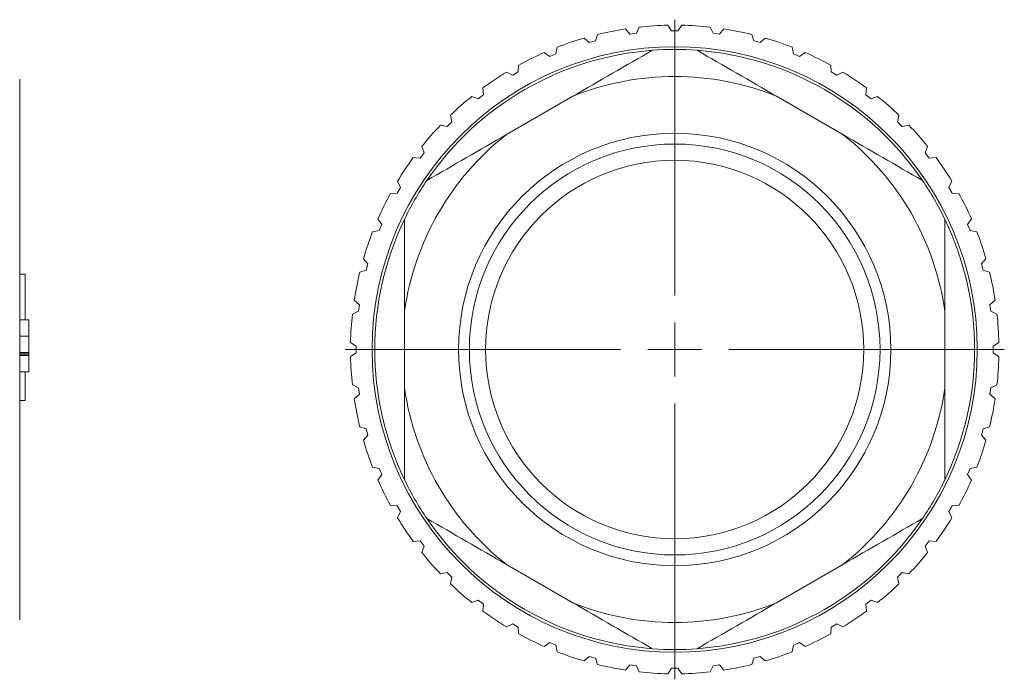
# Model space of a CAD drawing. Header units: millimetres. Extents: x 42 to 262, y 84 to 145.
# Tile 2 of 2: x 170 to 262, y 84 to 145. Entities that reach past the tile are written whole.
import ezdxf

# ---------------------------------------------------------------- set-up
doc = ezdxf.new("R2010")
doc.units = ezdxf.units.MM
doc.layers.add('___VS___', color=7, linetype='Continuous', lineweight=15)

# ---------------------------------------------------------------- blocks, each defined once
blk = doc.blocks.new('SW_CENTERMARKSYMBOL_0')
at = {"layer": '___VS___', "color": 0}
for p, q in [((0, 5), (0, 30.5)), ((0, 0), (0, 2.5)), ((-5, 0), (-30.5, 0)), ((0, 0), (-2.5, 0)), ((0, 0), (0, -2.5)), ((0, 0), (2.5, 0)), ((5, 0), (30.5, 0)), ((0, -5), (0, -30.5))]:
    blk.add_line(p, q, dxfattribs=at)

msp = doc.modelspace()

# ---------------------------------------------------------------- linework, layer by layer
at = {"color": 7, "linetype": 'Continuous', "lineweight": 15}
for p, q in [((226.946, 143.584), (226.535, 144.065)), ((227.815, 144.234), (227.542, 143.663)), ((230.789, 143.876), (230.444, 144.406)), ((231.735, 144.406), (231.39, 143.876)), ((234.637, 143.663), (234.364, 144.234)), ((235.644, 144.065), (235.233, 143.584)), ((223.174, 142.794), (222.703, 143.217)), ((223.95, 143.551), (223.755, 142.949)), ((227.542, 143.663), (226.946, 143.584)), ((231.39, 143.876), (230.789, 143.876)), ((235.233, 143.584), (234.637, 143.663)), ((238.425, 142.949), (238.229, 143.551)), ((239.476, 143.217), (239.005, 142.794)), ((220.208, 142.37), (220.093, 141.748)), ((223.755, 142.949), (223.174, 142.794)), ((239.005, 142.794), (238.425, 142.949)), ((242.087, 141.748), (241.971, 142.37)), ((219.537, 141.518), (219.015, 141.876)), ((220.093, 141.748), (219.537, 141.518)), ((242.642, 141.518), (242.087, 141.748)), ((243.164, 141.876), (242.642, 141.518)), ((216.652, 140.711), (216.619, 140.079)), ((245.56, 140.079), (245.527, 140.711)), ((170.481, 139.413), (170.481, 89.413)), ((216.098, 139.778), (215.534, 140.065)), ((216.619, 140.079), (216.098, 139.778)), ((246.081, 139.778), (245.56, 140.079)), ((246.645, 140.065), (246.081, 139.778)), ((213.343, 138.601), (213.392, 137.97)), ((248.787, 137.97), (248.836, 138.601)), ((212.915, 137.604), (212.319, 137.815)), ((213.392, 137.97), (212.915, 137.604)), ((221.659, 137.836), (215.52, 134.291)), ((246.659, 134.291), (240.52, 137.836)), ((249.264, 137.604), (248.787, 137.97)), ((249.86, 137.815), (249.264, 137.604)), ((210.338, 136.078), (210.469, 135.459)), ((251.71, 135.459), (251.841, 136.078)), ((210.044, 135.034), (209.425, 135.165)), ((210.469, 135.459), (210.044, 135.034)), ((252.135, 135.034), (251.71, 135.459)), ((252.754, 135.165), (252.135, 135.034)), ((207.687, 133.184), (207.898, 132.587)), ((254.281, 132.587), (254.492, 133.184)), ((207.532, 132.11), (206.902, 132.16)), ((207.898, 132.587), (207.532, 132.11)), ((254.647, 132.11), (254.281, 132.587)), ((255.278, 132.16), (254.647, 132.11)), ((205.725, 129.405), (205.424, 128.884)), ((205.438, 129.969), (205.725, 129.405)), ((256.455, 129.405), (256.742, 129.969)), ((256.755, 128.884), (256.455, 129.405)), ((205.424, 128.884), (204.792, 128.851)), ((257.387, 128.851), (256.755, 128.884)), ((203.627, 126.487), (203.985, 125.966)), ((203.985, 125.966), (203.755, 125.41)), ((258.194, 125.966), (258.553, 126.487)), ((258.425, 125.41), (258.194, 125.966)), ((203.755, 125.41), (203.133, 125.295)), ((259.047, 125.295), (258.425, 125.41)), ((202.286, 122.799), (202.709, 122.329)), ((202.709, 122.329), (202.553, 121.748)), ((259.47, 122.329), (259.894, 122.799)), ((259.626, 121.748), (259.47, 122.329)), ((170.991, 121.388), (170.481, 121.388)), ((170.991, 121.388), (170.991, 117.16)), ((202.553, 121.748), (201.951, 121.552)), ((260.228, 121.552), (259.626, 121.748)), ((201.437, 118.968), (201.918, 118.557)), ((201.918, 118.557), (201.84, 117.961)), ((260.261, 118.557), (260.742, 118.968)), ((260.339, 117.961), (260.261, 118.557)), ((201.84, 117.961), (201.269, 117.688)), ((206.09, 117.957), (206.09, 110.869)), ((256.09, 110.869), (256.09, 117.957)), ((260.91, 117.688), (260.339, 117.961)), ((171.331, 117.16), (170.481, 117.16)), ((171.331, 115.64), (170.481, 115.64)), ((201.097, 115.059), (201.627, 114.714)), ((260.552, 114.714), (261.083, 115.059)), ((171.331, 114.121), (170.481, 114.121)), ((171.331, 114.12), (170.481, 114.12)), ((171.331, 113.996), (170.481, 113.996)), ((201.627, 114.112), (201.097, 113.768)), ((201.627, 114.714), (201.627, 114.112)), ((260.552, 114.112), (260.552, 114.714)), ((261.083, 113.768), (260.552, 114.112)), ((171.331, 113.872), (170.481, 113.872)), ((171.331, 112.352), (171.331, 113.872)), ((171.331, 112.352), (170.481, 112.352)), ((170.991, 112.352), (170.991, 109.693)), ((171.331, 112.349), (170.991, 112.349)), ((171.331, 112.34), (170.991, 112.34)), ((201.269, 111.138), (201.84, 110.865)), ((201.918, 110.269), (201.437, 109.858)), ((201.84, 110.865), (201.918, 110.269)), ((260.261, 110.269), (260.339, 110.865)), ((260.742, 109.858), (260.261, 110.269)), ((260.339, 110.865), (260.91, 111.138)), ((170.991, 109.693), (170.481, 109.693)), ((201.951, 107.274), (202.553, 107.078)), ((202.553, 107.078), (202.709, 106.497)), ((259.47, 106.497), (259.626, 107.078)), ((259.626, 107.078), (260.228, 107.274)), ((202.709, 106.497), (202.286, 106.027)), ((259.894, 106.027), (259.47, 106.497)), ((203.133, 103.532), (203.755, 103.416)), ((203.755, 103.416), (203.985, 102.86)), ((258.194, 102.86), (258.425, 103.416)), ((258.425, 103.416), (259.047, 103.532)), ((203.985, 102.86), (203.627, 102.339)), ((258.553, 102.339), (258.194, 102.86)), ((204.792, 99.976), (205.424, 99.942)), ((205.424, 99.942), (205.725, 99.421)), ((205.725, 99.421), (205.438, 98.857)), ((256.455, 99.421), (256.755, 99.942)), ((256.742, 98.857), (256.455, 99.421)), ((256.755, 99.942), (257.387, 99.976)), ((206.902, 96.667), (207.532, 96.716)), ((207.532, 96.716), (207.898, 96.239)), ((254.281, 96.239), (254.647, 96.716)), ((254.647, 96.716), (255.278, 96.667)), ((207.898, 96.239), (207.687, 95.642)), ((254.492, 95.642), (254.281, 96.239)), ((215.52, 94.535), (221.659, 90.99)), ((240.52, 90.99), (246.659, 94.535)), ((209.425, 93.661), (210.044, 93.792)), ((210.044, 93.792), (210.469, 93.367)), ((210.469, 93.367), (210.338, 92.748)), ((251.71, 93.367), (252.135, 93.792)), ((251.841, 92.748), (251.71, 93.367)), ((252.135, 93.792), (252.754, 93.661)), ((212.319, 91.011), (212.915, 91.222)), ((212.915, 91.222), (213.392, 90.856)), ((248.787, 90.856), (249.264, 91.222)), ((249.264, 91.222), (249.86, 91.011)), ((213.392, 90.856), (213.343, 90.225)), ((248.836, 90.225), (248.787, 90.856)), ((215.534, 88.761), (216.098, 89.048)), ((216.098, 89.048), (216.619, 88.747)), ((216.619, 88.747), (216.652, 88.116)), ((245.527, 88.116), (245.56, 88.747)), ((245.56, 88.747), (246.081, 89.048)), ((246.081, 89.048), (246.645, 88.761)), ((219.015, 86.95), (219.537, 87.308)), ((219.537, 87.308), (220.093, 87.078)), ((220.093, 87.078), (220.208, 86.456)), ((241.971, 86.456), (242.087, 87.078)), ((242.087, 87.078), (242.642, 87.308)), ((242.642, 87.308), (243.164, 86.95)), ((222.703, 85.609), (223.174, 86.032)), ((223.174, 86.032), (223.755, 85.877)), ((223.755, 85.877), (223.95, 85.275)), ((238.229, 85.275), (238.425, 85.877)), ((238.425, 85.877), (239.005, 86.032)), ((239.005, 86.032), (239.476, 85.609)), ((226.535, 84.761), (226.946, 85.242)), ((226.946, 85.242), (227.542, 85.163)), ((227.542, 85.163), (227.815, 84.592)), ((230.444, 84.42), (230.789, 84.95)), ((230.789, 84.95), (231.39, 84.95)), ((231.39, 84.95), (231.735, 84.42)), ((234.364, 84.592), (234.637, 85.163)), ((234.637, 85.163), (235.233, 85.242)), ((235.233, 85.242), (235.644, 84.761))]:
    msp.add_line(p, q, dxfattribs=at)
for radius in [28, 20, 19, 17.5]:
    msp.add_circle((231.09, 114.413), radius, dxfattribs=at)
for radius, start, end in [(30, 98.73288, 103.76712), (30, 91.23288, 96.26712), (30, 83.73288, 88.76712), (30, 76.23288, 81.26712), (30, 106.23288, 111.26712), (30, 68.73288, 73.76712), (27.75, 85.72326, 94.27674), (27.75, 94.27674, 145.72326), (30, 113.73288, 118.76712), (27.75, 34.27674, 85.72326), (30, 61.23288, 66.26712), (30, 121.23288, 126.26712), (25.25, 68.0693, 111.9307), (30, 53.73288, 58.76712), (30, 128.73288, 133.76712), (30, 46.23288, 51.26712), (30, 136.23288, 141.26712), (30, 38.73288, 43.76712), (25.25, 128.0693, 171.9307), (25.25, 8.0693, 51.9307), (30, 143.73288, 148.76712), (30, 31.23288, 36.26712), (27.75, 145.72326, 154.27674), (27.75, 25.72326, 34.27674), (30, 151.23288, 156.26712), (30, 23.73288, 28.76712), (27.75, 154.27674, 205.72326), (27.75, 334.27674, 25.72326), (30, 158.73288, 163.76712), (30, 16.23288, 21.26712), (30, 166.23288, 171.26712), (30, 8.73288, 13.76712), (30, 173.73288, 178.76712), (30, 1.23288, 6.26712), (30, 181.23288, 186.26712), (30, 353.73288, 358.76712), (25.25, 188.0693, 231.9307), (25.25, 308.0693, 351.9307), (30, 188.73288, 193.76712), (30, 346.23288, 351.26712), (30, 196.23288, 201.26712), (30, 338.73288, 343.76712), (30, 203.73288, 208.76712), (27.75, 205.72326, 214.27674), (27.75, 325.72326, 334.27674), (30, 331.23288, 336.26712), (30, 211.23288, 216.26712), (27.75, 214.27674, 265.72326), (27.75, 274.27674, 325.72326), (30, 323.73288, 328.76712), (30, 218.73288, 223.76712), (30, 316.23288, 321.26712), (30, 226.23288, 231.26712), (30, 308.73288, 313.76712), (30, 233.73288, 238.76712), (25.25, 248.0693, 291.9307), (30, 301.23288, 306.26712), (30, 241.23288, 246.26712), (30, 293.73288, 298.76712), (27.75, 265.72326, 274.27674), (30, 248.73288, 253.76712), (30, 286.23288, 291.26712), (30, 256.23288, 261.26712), (30, 278.73288, 283.76712), (30, 263.73288, 268.76712), (30, 271.23288, 276.26712)]:
    msp.add_arc((231.09, 114.413), radius, start, end, dxfattribs=at)
for points in [[(221.659, 137.836), (224.121, 139.257), (226.574, 140.673), (229.02, 142.086)], [(233.159, 142.086), (235.606, 140.673), (238.058, 139.257), (240.52, 137.836)], [(208.159, 130.042), (210.606, 131.454), (213.058, 132.87), (215.52, 134.291)], [(246.659, 134.291), (249.121, 132.87), (251.574, 131.454), (254.02, 130.042)], [(206.09, 117.957), (206.09, 120.8), (206.09, 123.632), (206.09, 126.457)], [(256.09, 126.457), (256.09, 123.632), (256.09, 120.8), (256.09, 117.957)], [(171.331, 115.64), (171.331, 116.479), (171.331, 117.16), (171.331, 117.16)], [(171.331, 114.121), (171.331, 114.121), (171.331, 114.801), (171.331, 115.64)], [(171.331, 113.872), (171.331, 113.872), (171.331, 113.928), (171.331, 113.996)], [(206.09, 102.369), (206.09, 105.194), (206.09, 108.026), (206.09, 110.869)], [(256.09, 110.869), (256.09, 108.026), (256.09, 105.194), (256.09, 102.369)], [(215.52, 94.535), (213.058, 95.956), (210.606, 97.372), (208.159, 98.784)], [(254.02, 98.784), (251.574, 97.372), (249.121, 95.956), (246.659, 94.535)], [(229.02, 86.74), (226.574, 88.153), (224.121, 89.569), (221.659, 90.99)], [(240.52, 90.99), (238.058, 89.569), (235.606, 88.153), (233.159, 86.74)]]:
    msp.add_open_spline(points, degree=3, dxfattribs=at)
msp.add_open_spline([(171.331, 113.996), (171.331, 114.014), (171.331, 114.049), (171.331, 114.09), (171.331, 114.104), (171.331, 114.109)], degree=3, knots=[0, 0, 0, 0, 0.406838, 0.776183, 1, 1, 1, 1], dxfattribs=at)

# ---------------------------------------------------------------- block references
at = {"layer": '___VS___'}
msp.add_blockref('SW_CENTERMARKSYMBOL_0', (231.09, 114.413), dxfattribs=at)

doc.saveas('drawing.dxf')
